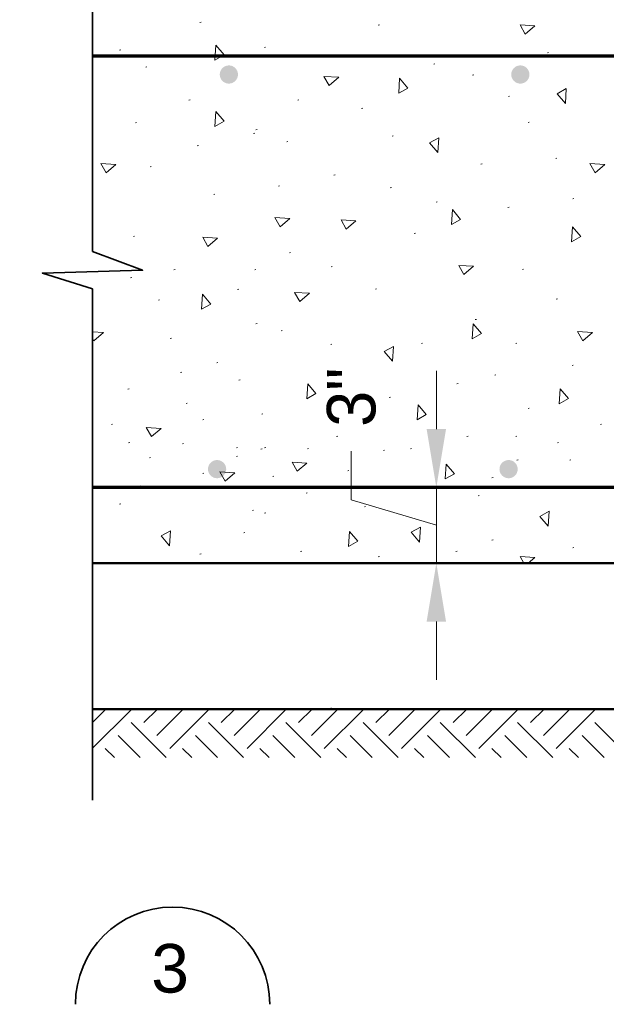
# Model space of a CAD drawing. Extents: x -312 to 328, y -156 to 292.
# Tile 66 of 89: x 45 to 69, y 170 to 210. Entities that reach past the tile are written whole.
import ezdxf
from ezdxf.enums import TextEntityAlignment as Align

# ---------------------------------------------------------------- set-up
doc = ezdxf.new("R2010")
doc.units = 0
doc.header["$MEASUREMENT"] = 0
for name, color, linetype, lineweight in [('Level 1', 253, 'Continuous', 18), ('S-Anno-Brkl', 2, 'Continuous', 35), ('S-Anno-Dims', 33, 'Continuous', 35), ('S-Anno-Patt', 152, 'Continuous', 18), ('S-Anno-Patt-Capy', 1, 'Continuous', 18), ('S-Anno-Text-Titl', 6, 'Continuous', 35), ('S-Sect-Conc', 6, 'Continuous', 50), ('S-Sect-Fngr', 2, 'Continuous', 50), ('S-Sect-Rbar', 7, 'Continuous', 70)]:
    doc.layers.add(name, color=color, linetype=linetype, lineweight=lineweight)
doc.styles.add('NOTES', font='romans.shx')
doc.styles.add('Text', font='txt', dxfattribs={"height": 0.125})
doc.styles.add('Text_0', font='txt')
doc.dimstyles.new('Std-Arch', dxfattribs={"dimtxt": 0.125, "dimasz": 0.15, "dimexe": 0.0625, "dimexo": 0.0625, "dimgap": 0.0625, "dimtad": 1, "dimdec": 4, "dimzin": 11, "dimdsep": 46, "dimlunit": 4, "dimtxsty": 'Text', "dimcen": 0.09, "dimclrd": 256, "dimclre": 256, "dimadec": 4, "dimazin": 3, "dimtfac": 1, "dimtdec": 4, "dimtofl": 0, "dimtmove": 1, "dimatfit": 3, "dimfxl": 0, "dimfrac": 2, "dimtzin": 11, "dimlwd": 18, "dimlwe": 18, "dimarcsym": 0})

# ---------------------------------------------------------------- blocks, each defined once
blk = doc.blocks.new('*D61')
at = {"layer": 'Defpoints'}
for p in [(62.313, 194.789), (62.313, 191.094), (63.092, 191.094), (64.661, 187.969)]:
    blk.add_point(p, dxfattribs=at)
at = {"layer": 'S-Anno-Dims', "lineweight": 13}
for p, q in [((62.313, 193.494), (62.313, 195.894)), ((58.813, 192.582), (58.813, 190.582)), ((62.092, 191.094), (61.313, 191.094)), ((62.313, 187.969), (62.313, 191.094)), ((62.313, 189.532), (58.813, 190.582)), ((63.661, 187.969), (61.313, 187.969)), ((62.313, 183.169), (62.313, 185.569))]:
    blk.add_line(p, q, dxfattribs=at)
blk.add_solid([(62.713, 193.494), (62.313, 191.094), (61.913, 193.494)], dxfattribs=at)
at = {"layer": 'S-Anno-Dims', "lineweight": 13, "extrusion": (0, 0, -1)}
blk.add_solid([(-61.913, 185.569), (-62.313, 187.969), (-62.713, 185.569)], dxfattribs=at)
at = {"layer": 'S-Anno-Dims', "linetype": 'Continuous', "lineweight": 13, "style": 'Text'}
blk.add_text('3"', height=2, rotation=90, dxfattribs=at).set_placement((58.806, 193.582), align=Align.MIDDLE_LEFT)

msp = doc.modelspace()

# ---------------------------------------------------------------- hatches: boundary and pattern name
at = {"layer": 'S-Sect-Rbar'}
for points in [[(54.14678, 208.08287, 1), (53.39678, 208.08287, 1)], [(66.14678, 208.08287, 1), (65.39678, 208.08287, 1)], [(53.66265, 191.84237, 1), (52.91265, 191.84237, 1)], [(65.66265, 191.84237, 1), (64.91265, 191.84237, 1)]]:
    msp.add_hatch(color=256, dxfattribs=at).paths.add_polyline_path(points, flags=16)

# ---------------------------------------------------------------- linework, layer by layer
at = {"layer": 'Level 1', "color": 214, "linetype": 'Continuous', "lineweight": 25}
msp.add_3dface([(-311.9741, -156.26001), (328.0259, -156.26001), (328.0259, 291.73999), (-311.9741, 291.73999)], dxfattribs=at)
msp.add_3dface([(-311.9741, -156.26001), (328.0259, -156.26001), (328.0259, 291.73999), (-311.9741, 291.73999)], dxfattribs=at)
msp.add_3dface([(-311.9741, -156.26001), (328.0259, -156.26001), (328.0259, 291.73999), (-311.9741, 291.73999)], dxfattribs=at)
at = {"layer": 'S-Anno-Brkl'}
for p, q in [((48.16065, 200.79512), (48.16065, 212.96912)), ((48.16065, 178.21424), (48.16065, 199.26349))]:
    msp.add_line(p, q, dxfattribs=at)
at = {"layer": 'S-Anno-Brkl', "flags": 128}
msp.add_lwpolyline([(48.16065, 200.79512), (50.22303, 200.02812), (46.09828, 199.91012), (48.16065, 199.26349)], dxfattribs=at)
at = {"layer": 'S-Anno-Patt'}
for p, q in [((52.63028, 210.24024), (52.58278, 210.22674)), ((59.9684, 210.12599), (59.9209, 210.11249)), ((49.31853, 209.09699), (49.27103, 209.08349)), ((55.28628, 209.21137), (55.23878, 209.19787)), ((57.45603, 208.86837), (57.40853, 208.85487)), ((66.9344, 208.98274), (66.8869, 208.96924)), ((50.39628, 208.39762), (50.34878, 208.38412)), ((62.2524, 208.52537), (62.2049, 208.51187)), ((63.85115, 208.06812), (63.80365, 208.05462)), ((65.32778, 207.18537), (65.28028, 207.17187)), ((52.1734, 207.03912), (52.1259, 207.02562)), ((56.65665, 207.03912), (56.60915, 207.02562)), ((59.28328, 206.69624), (59.23578, 206.68274)), ((49.96928, 206.11374), (49.92178, 206.10024)), ((66.13503, 206.12462), (66.08753, 206.11112)), ((54.83628, 205.67012), (54.78878, 205.65662)), ((54.93428, 205.82162), (54.88678, 205.80812)), ((60.5394, 205.55299), (60.4919, 205.53949)), ((52.5154, 205.16499), (52.4679, 205.15149)), ((56.1999, 205.32437), (56.1524, 205.31087)), ((67.27703, 204.63837), (67.22953, 204.62487)), ((50.57465, 204.29537), (50.52715, 204.28187)), ((64.19365, 204.40974), (64.14615, 204.39624)), ((58.14128, 203.95237), (58.09378, 203.93887)), ((55.85728, 203.49512), (55.80978, 203.48162)), ((60.46078, 203.43662), (60.41328, 203.42312)), ((53.20115, 203.15212), (53.15365, 203.13862)), ((62.35103, 202.84149), (62.30353, 202.82799)), ((65.3044, 202.62849), (65.2569, 202.61499)), ((67.9784, 202.98199), (67.9309, 202.96849)), ((49.89178, 201.42724), (49.84428, 201.41374)), ((61.4529, 201.55162), (61.4054, 201.53812)), ((56.31415, 200.75137), (56.26665, 200.73787)), ((58.02703, 200.17974), (57.97953, 200.16624)), ((51.55678, 200.06337), (51.50928, 200.04987)), ((54.88378, 200.06337), (54.83628, 200.04987)), ((65.90665, 200.06537), (65.85915, 200.05187)), ((49.77528, 199.72237), (49.72778, 199.70887)), ((54.1804, 199.25524), (54.1329, 199.24174)), ((59.85415, 199.26512), (59.80665, 199.25162)), ((50.91728, 198.80787), (50.86978, 198.79437)), ((67.29553, 198.85112), (67.24803, 198.83762)), ((54.93428, 197.84099), (54.88678, 197.82749)), ((63.96528, 198.00749), (63.91778, 197.99399)), ((55.97153, 197.55024), (55.92403, 197.53674)), ((51.4054, 197.23487), (51.3579, 197.22137)), ((58.0119, 196.98224), (57.9644, 196.96874)), ((61.74553, 197.03274), (61.69803, 197.01924)), ((65.63053, 197.03274), (65.58303, 197.01924)), ((53.32265, 196.22462), (53.27515, 196.21112)), ((67.9514, 196.12362), (67.9039, 196.11012)), ((51.8309, 195.83537), (51.7834, 195.82187)), ((64.76465, 195.72112), (64.71715, 195.70762)), ((54.23078, 195.51749), (54.18328, 195.50399)), ((63.20865, 195.36599), (63.16115, 195.35249)), ((49.66115, 195.14949), (49.61365, 195.13599)), ((52.06128, 194.55774), (52.01378, 194.54424)), ((60.42515, 194.80649), (60.37765, 194.79299)), ((55.17215, 194.12049), (55.12465, 194.10699)), ((66.13503, 194.34912), (66.08753, 194.33562)), ((48.98353, 193.69912), (48.93603, 193.68562)), ((52.7444, 193.89187), (52.6969, 193.87837)), ((69.11178, 193.69912), (69.06428, 193.68562)), ((49.6899, 192.94149), (49.6424, 192.92799)), ((51.9099, 192.89099), (51.8624, 192.87749)), ((58.2554, 193.20587), (58.2079, 193.19237)), ((63.62265, 193.20587), (63.57515, 193.19237)), ((65.63053, 193.19399), (65.58303, 193.18049)), ((67.3459, 192.94149), (67.2984, 192.92799)), ((54.1299, 192.73937), (54.0824, 192.72587)), ((55.13603, 192.67537), (55.08853, 192.66187)), ((55.2874, 192.73937), (55.2399, 192.72587)), ((57.05328, 192.68887), (57.00578, 192.67537)), ((60.18153, 192.62487), (60.13403, 192.61137)), ((61.2914, 192.68887), (61.2439, 192.67537)), ((50.54765, 192.32187), (50.50015, 192.30837)), ((54.1299, 192.37237), (54.0824, 192.35887)), ((65.6809, 192.22074), (65.6334, 192.20724)), ((67.85053, 192.22074), (67.80303, 192.20724)), ((52.7444, 191.67112), (52.6969, 191.65762)), ((58.71228, 191.78549), (58.66478, 191.77199)), ((55.6289, 191.55687), (55.5814, 191.54337)), ((64.6484, 191.50274), (64.6009, 191.48924)), ((50.12065, 191.14912), (50.07315, 191.13562)), ((56.99928, 190.87087), (56.95178, 190.85737)), ((60.88203, 191.09949), (60.83453, 191.08599)), ((67.04865, 191.09949), (67.00115, 191.08599)), ((64.07953, 190.75662), (64.03203, 190.74312)), ((49.31853, 190.41362), (49.27103, 190.40012)), ((54.78578, 190.14987), (54.73828, 190.13637)), ((55.2874, 190.04887), (55.2399, 190.03537)), ((59.3974, 190.29924), (59.3499, 190.28574)), ((54.43265, 189.24074), (54.38515, 189.22724)), ((64.65053, 188.92737), (64.60303, 188.91387)), ((56.7709, 188.47012), (56.7234, 188.45662)), ((63.1659, 188.47012), (63.1184, 188.45662)), ((67.9784, 188.62362), (67.9309, 188.61012)), ((52.63028, 188.35574), (52.58278, 188.34224)), ((59.9684, 188.24149), (59.9209, 188.22799))]:
    msp.add_line(p, q, dxfattribs=at)
at = {"layer": 'S-Anno-Patt', "flags": 128}
for points in [[(48.16065, 197.49099), (48.61453, 197.46174)], [(48.61453, 197.46174), (48.21515, 197.12137), (48.16065, 197.21824)], [(65.91315, 187.96912), (65.75828, 188.24437), (66.3714, 188.20487)], [(66.3714, 188.20487), (66.09478, 187.96912)]]:
    msp.add_lwpolyline(points, dxfattribs=at)
at = {"layer": 'S-Anno-Patt'}
for points in [[(66.3714, 210.08937), (65.97203, 209.74899), (65.75828, 210.12887)], [(53.23753, 209.29024), (53.5779, 208.89087), (53.19803, 208.67712)], [(58.29878, 207.96799), (57.8994, 207.62762), (57.68565, 208.00749)], [(60.80278, 207.92649), (61.14315, 207.52712), (60.76328, 207.31337)], [(67.62478, 206.88987), (67.2844, 207.28924), (67.66428, 207.50299)], [(53.23753, 206.56262), (53.5779, 206.16324), (53.19803, 205.94949)], [(62.37753, 204.86949), (62.03715, 205.26887), (62.41703, 205.48262)], [(49.11903, 204.38174), (48.71965, 204.04137), (48.5059, 204.42124)], [(69.24728, 204.38174), (68.8479, 204.04137), (68.63415, 204.42124)], [(56.28065, 202.15924), (55.88128, 201.81887), (55.66753, 202.19874)], [(62.97228, 202.52187), (63.31265, 202.12249), (62.93278, 201.90874)], [(59.00515, 202.05824), (58.60578, 201.71787), (58.39203, 202.09774)], [(67.91678, 201.81462), (68.25715, 201.41524), (67.87728, 201.20149)], [(53.30678, 201.35112), (52.9074, 201.01074), (52.69365, 201.39062)], [(63.84878, 200.18937), (63.4494, 199.84899), (63.23565, 200.22887)], [(52.68253, 199.03662), (53.0229, 198.63724), (52.64303, 198.42349)], [(57.0879, 199.07812), (56.68853, 198.73774), (56.47478, 199.11762)], [(63.83003, 197.82437), (64.1704, 197.42499), (63.79053, 197.21124)], [(68.74278, 197.46174), (68.3434, 197.12137), (68.12965, 197.50124)], [(60.51078, 196.28274), (60.1704, 196.68212), (60.55028, 196.89587)], [(57.01865, 195.34937), (57.35903, 194.94999), (56.97915, 194.73624)], [(67.41228, 195.14737), (67.75265, 194.74799), (67.37278, 194.53424)], [(61.55953, 194.49062), (61.8999, 194.09124), (61.52003, 193.87749)], [(50.9859, 193.52187), (50.58653, 193.18149), (50.37278, 193.56137)], [(56.98703, 192.09412), (56.58765, 191.75374), (56.3739, 192.13362)], [(54.01315, 191.68999), (53.61378, 191.34962), (53.40003, 191.72949)], [(62.72003, 192.05262), (63.0604, 191.65324), (62.68053, 191.43949)], [(66.9184, 189.50074), (66.57803, 189.90012), (66.9579, 190.11387)], [(51.33103, 188.69262), (50.99065, 189.09199), (51.37053, 189.30574)], [(58.73415, 189.27462), (59.07453, 188.87524), (58.69465, 188.66149)], [(61.62078, 188.84412), (61.2804, 189.24349), (61.66028, 189.45724)]]:
    msp.add_3dface(points, dxfattribs=at)
at = {"layer": 'S-Anno-Patt-Capy'}
for p, q in [((48.16065, 181.41937), (48.71053, 181.96912)), ((48.16065, 180.35862), (49.7439, 181.94187)), ((50.27528, 181.94074), (50.2469, 181.96912)), ((50.27528, 181.41049), (50.8339, 181.96912)), ((50.80553, 180.88012), (51.89465, 181.96912)), ((51.3359, 180.34974), (52.9279, 181.94187)), ((53.45828, 181.94187), (53.43103, 181.96912)), ((53.45828, 181.41149), (54.0159, 181.96912)), ((53.98865, 180.88124), (55.07665, 181.96912)), ((54.5189, 180.35087), (56.1099, 181.94187)), ((56.64128, 181.94074), (56.6129, 181.96912)), ((56.64128, 181.41049), (57.1999, 181.96912)), ((57.17165, 180.88012), (58.26065, 181.96912)), ((57.70203, 180.34974), (59.29403, 181.94187)), ((59.8244, 181.41149), (60.38203, 181.96912)), ((60.35465, 180.88124), (61.44265, 181.96912)), ((60.88503, 180.35087), (62.47603, 181.94187)), ((63.0074, 181.41049), (63.56603, 181.96912)), ((63.53778, 180.88012), (64.62678, 181.96912)), ((64.06803, 180.34974), (65.66015, 181.94187)), ((66.1904, 181.41149), (66.74803, 181.96912)), ((66.72078, 180.88124), (67.80878, 181.96912)), ((67.25115, 180.35087), (68.84215, 181.94187)), ((51.18628, 179.96912), (49.7449, 181.41049)), ((54.3704, 179.96912), (52.9279, 181.41149)), ((57.5524, 179.96912), (56.11103, 181.41049)), ((60.7364, 179.96912), (59.29403, 181.41149)), ((63.9184, 179.96912), (62.47703, 181.41049)), ((67.10253, 179.96912), (65.66015, 181.41149)), ((70.28453, 179.96912), (68.84315, 181.41049)), ((50.12553, 179.96912), (49.21453, 180.88012)), ((53.30965, 179.96912), (52.39765, 180.88124)), ((56.49165, 179.96912), (55.58065, 180.88012)), ((59.67578, 179.96912), (58.76365, 180.88124)), ((62.85778, 179.96912), (61.94678, 180.88012)), ((66.04178, 179.96912), (65.12978, 180.88124)), ((69.22378, 179.96912), (68.31278, 180.88012)), ((49.0649, 179.96912), (48.68428, 180.34974)), ((52.2469, 179.96912), (51.86628, 180.34974)), ((55.4309, 179.96912), (55.05028, 180.34974)), ((58.6129, 179.96912), (58.23228, 180.34974)), ((61.79703, 179.96912), (61.4164, 180.34974)), ((64.97903, 179.96912), (64.5984, 180.34974)), ((68.16315, 179.96912), (67.78253, 180.34974))]:
    msp.add_line(p, q, dxfattribs=at)
for points in [[(57.84803, 181.99212), (57.8454, 181.98445), (57.84278, 181.97679), (57.84015, 181.96912)], [(57.9889, 181.96912), (57.98586, 181.98429), (57.98282, 181.99945), (57.97978, 182.01462)]]:
    msp.add_open_spline(points, degree=3, dxfattribs=at)
at = {"layer": 'S-Anno-Text-Titl'}
msp.add_arc((51.45395, 169.82041), 4, 0, 180, dxfattribs=at)
at = {"layer": 'S-Sect-Conc'}
msp.add_line((48.16065, 187.96912), (81.16065, 187.96912), dxfattribs=at)
at = {"layer": 'S-Sect-Fngr'}
msp.add_line((48.16065, 181.96912), (82.8174, 181.96912), dxfattribs=at)
at = {"layer": 'S-Sect-Rbar'}
for p, q in [((78.77265, 208.84412), (48.16065, 208.84412)), ((48.16065, 191.09412), (78.02265, 191.09412))]:
    msp.add_line(p, q, dxfattribs=at)

# ---------------------------------------------------------------- texts
at = {"layer": 'S-Anno-Text-Titl', "insert": (50.57637, 172.30053), "char_height": 2, "attachment_point": 1, "line_spacing_factor": 0.73751, "style": 'NOTES'}
msp.add_mtext('\\fArial|b0|i0|c0|p39;3', dxfattribs=at)

# ---------------------------------------------------------------- dimensions: what is measured, and where the dimension line sits
at = {"layer": 'S-Anno-Dims', "lineweight": 13}
dim = msp.add_linear_dim(base=(62.31346, 191.09412), p1=(64.66065, 187.96912), p2=(63.09165, 191.09412), angle=90, text='3"', dimstyle='Std-Arch', override={"dimtxt": 2, "dimasz": 2.4, "dimexe": 1, "dimexo": 1, "dimgap": 1, "dimtad": 0, "dimtxsty": 'Text_0', "dimlwd": 65534, "dimlwe": 13}, dxfattribs=at)
dim.commit()
dim.dimension.update_dxf_attribs({"geometry": '*D61', "text_midpoint": (62.31346, 194.78894)})

doc.saveas('drawing.dxf')
